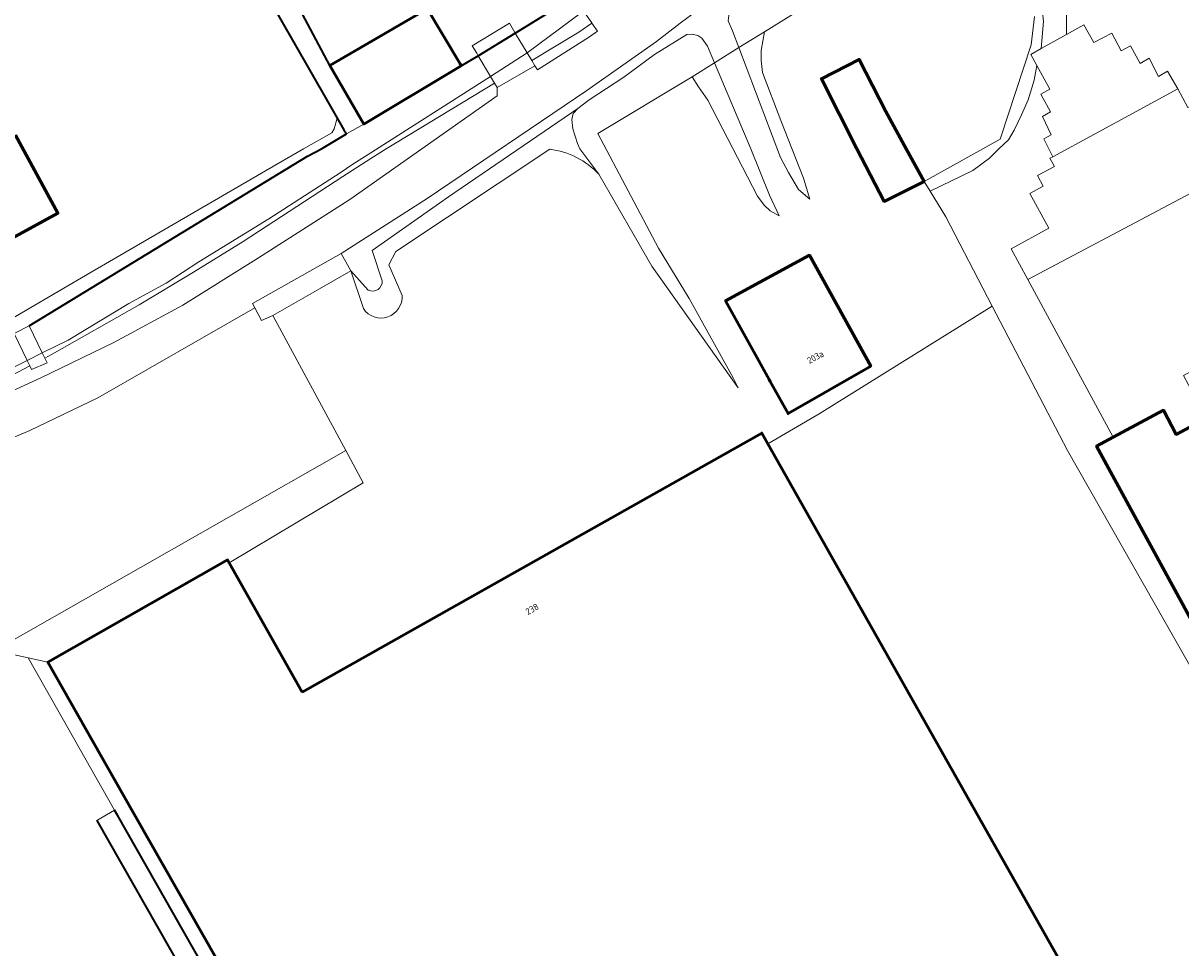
# Model space of a CAD drawing. Header units: metres. Extents: x 113441 to 115918, y 474822 to 477887.
# Tile 68 of 145: x 113939 to 114053, y 476921 to 477012. Entities that reach past the tile are written whole.
import ezdxf
from ezdxf.enums import TextEntityAlignment as Align

# ---------------------------------------------------------------- set-up
doc = ezdxf.new("R2010")
doc.units = ezdxf.units.M
for name, color, linetype, lineweight in [('B-WE-GK-BESCHOEIING-G', 252, 'GK-BESCHOEIING', 35), ('B-WE-GR-GRAS-GV', 252, 'Continuous', 13), ('B-WE-GR-GROENVOORZIENING-GV', 252, 'Continuous', 18), ('B-WE-KW-KUNSTWERK_DEK-GV', 252, 'Continuous', 18), ('B-WE-KW-KUNSTWERK_LANDHOOFD-GV', 252, 'Continuous', 18), ('B-WE-OG-BEBOUWING-GV', 7, 'Continuous', 50), ('B-WE-OG-BEBOUWING-T18', 7, 'Continuous', 50), ('B-WE-OG-BEBOUWING_SCHUUR-GV', 7, 'Continuous', 50), ('B-WE-OG-TERREIN_ERF-GV', 252, 'Continuous', 18), ('B-WE-OG-WATER-GV', 252, 'Continuous', 18), ('B-WE-OG-WATER_SLOOT-GV', 252, 'Continuous', 18), ('B-WE-VH-VERHARDING_GESLOTEN-GV', 252, 'Continuous', 18), ('B-WE-VH-VERHARDING_OPEN-GV', 252, 'Continuous', 18)]:
    doc.layers.add(name, color=color, linetype=linetype, lineweight=lineweight)
doc.styles.add('NLCS-ISO-ANNOTATIEF-T18', font='NLCS-ISO.ttf', dxfattribs={"height": 1.8})
doc.linetypes.add('GK-BESCHOEIING', pattern='A,30,-5,[1,NLCS.SHX,S=1,R=0,X=0,Y=0],-5', length=40)

msp = doc.modelspace()

# ---------------------------------------------------------------- linework, layer by layer
at = {"layer": 'B-WE-GK-BESCHOEIING-G', "ltscale": 0.5, "flags": 128}
for points in [[(113968.868, 477008.203), (113961.02, 477022.95), (113952.56, 477038.6), (113949.77, 477043.14)], [(113947.474, 477041.286), (113952.39, 477032.94), (113957.87, 477023.48), (113968.52, 477004.84), (113969.596, 477002.994)], [(113987.114, 477011.388), (113991.814, 477014.276)], [(113983.474, 477009.141), (113987.114, 477011.388)], [(113981.804, 477008.143), (113983.474, 477009.141)], [(113969.596, 477002.994), (113970.252, 477001.868)], [(113968.029, 477000), (113970.49, 477001.46)], [(113970.252, 477001.868), (113970.308, 477001.772)], [(113970.308, 477001.772), (113970.49, 477001.46)], [(113939.273, 476982.567), (113966.66, 476999.26), (113968.029, 477000)], [(113947.94, 476934.366), (113947.666, 476934.847)], [(113945.933, 476933.848), (113977.108, 476879.059)], [(114051.289, 476752.195), (114050.995, 476753.147), (114045.493, 476762.849), (114028.836, 476791.778), (113998.696, 476844.725), (113978.846, 476880.048), (113947.94, 476934.366)]]:
    msp.add_lwpolyline(points, dxfattribs=at)
at = {"layer": 'B-WE-GR-GRAS-GV'}
msp.add_lwpolyline([(113970.432, 476970.272), (113963.24, 476983.573), (113962.125, 476983.072), (113961.465, 476984.315), (113946.02, 476975.45), (113939.34, 476972.25), (113930.32, 476968.451), (113929.716, 476966.122), (113929.44, 476965.26), (113929.45, 476964.43), (113935.837, 476950.598)], close=True, dxfattribs=at)
at = {"layer": 'B-WE-GR-GROENVOORZIENING-GV'}
for points in [[(114062.46, 477049.97), (114038.71, 477035), (114038.29, 477033.12), (114038.2, 477031.15), (114038.42, 477028.37), (114039.27, 477025.25), (114040.2, 477021.05), (114040.86, 477017.46), (114041.21, 477015.78), (114041.4, 477013.86), (114041.4, 477011.255), (114043.097, 477012.201), (114044.086, 477010.463), (114045.835, 477011.367), (114046.779, 477009.651), (114047.685, 477010.13), (114048.641, 477008.373), (114049.526, 477008.911), (114050.449, 477007.102), (114051.339, 477007.628), (114052.332, 477005.889), (114053.335, 477004.044)], [(114033.19, 477029.878), (114031.842, 477030.416), (114031.466, 477030.423), (114031.061, 477030.43), (114012.258, 477018.534), (114007.24, 477015.291), (114003.36, 477012.37), (114001.03, 477010.55), (113994.16, 477005.72), (113978.437, 476995.11), (113969.966, 476989.668), (113970.926, 476987.965), (113972.649, 476986.071)], [(113974.018, 476987), (113973.036, 476989.98), (113980.558, 476995.275), (113993.26, 477003.95), (113994.39, 477004.81), (113997.79, 477007.05), (114000.82, 477009.28), (114004.01, 477011.24), (114004.53, 477011.29), (114005.09, 477011.14), (114005.5, 477010.88), (114006.03, 477010.1), (114006.724, 477008.458), (114009.133, 477009.953), (114008.51, 477011.6), (114008.07, 477012.59)], [(114038.24, 477013.03), (114037.91, 477010.22), (114034.84, 477000.93), (114027.37, 476996.78), (114027.962, 476995.811), (114032.15, 476997.86), (114033.79, 476999.07), (114034.728, 477000), (114035.67, 477000.87), (114036.24, 477001.82), (114036.97, 477003.33), (114037.61, 477004.8), (114038.19, 477006.74), (114038.48, 477008.18), (114037.873, 477009.289), (114038.887, 477009.855), (114039.12, 477012.52)], [(113993.24, 477000.51), (113992.77, 477001.94), (113992.7, 477002.88), (113992.82, 477003.47), (113993.26, 477003.95), (113980.558, 476995.275), (113973.036, 476989.98), (113974.018, 476987)], [(113975.971, 476985.553), (113974.659, 476988.577), (113975.366, 476989.862), (113990.515, 476999.951)], [(113995.355, 476997.481), (113993.483, 477000), (113993.24, 477000.51)], [(113972.649, 476986.071), (113970.926, 476987.965), (113972.161, 476984.258)]]:
    msp.add_lwpolyline(points, dxfattribs=at)
for points in [[(114035.46, 477026.61), (114034.73, 477027.92), (114034.33, 477028.46), (114034.04, 477028.72), (114033.76, 477028.86), (114033.51, 477029.09), (114033.16, 477029.23), (114032.53, 477028.99), (114027.94, 477026.66), (114014.03, 477017.91), (114008.9, 477014.54), (114008.52, 477014.12), (114008.2, 477013.64), (114008.07, 477012.59), (114008.51, 477011.6), (114009.133, 477009.953), (114011.651, 477011.516), (114026.16, 477020.52), (114034.71, 477025.71), (114035.349, 477023.415), (114035.59, 477024.61), (114035.66, 477025.72)], [(113994.41, 477011.01), (113995.216, 477011.568), (113994.67, 477012.356), (113993.363, 477011.467), (113988.737, 477008.67), (113989.037, 477008.167), (113989.3, 477007.754)], [(114004.52, 477007.09), (114006.724, 477008.458), (114006.03, 477010.1), (114005.5, 477010.88), (114005.09, 477011.14), (114004.53, 477011.29), (114004.01, 477011.24), (114000.82, 477009.28), (113997.79, 477007.05), (113994.39, 477004.81), (113993.26, 477003.95), (113992.82, 477003.47), (113992.7, 477002.88), (113992.77, 477001.94), (113993.24, 477000.51), (113993.483, 477000), (113995.355, 476997.481), (114000.561, 476988.425), (114009.06, 476976.46), (114008.58, 476977.42), (114004.23, 476985.26), (114001.21, 476990.19), (113995.259, 477001.492)], [(114011.651, 477011.516), (114009.133, 477009.953), (114013.23, 476999.13), (114014.01, 476997.66), (114015.01, 476995.99), (114016.13, 476995.03), (114015.48, 476997.09), (114013.25, 477002.76), (114011.47, 477007.5), (114011.32, 477008.69), (114011.33, 477009.67)], [(114006.724, 477008.458), (114004.52, 477007.09), (114005.14, 477006.1), (114006.06, 477004.79), (114010.98, 476995.31), (114011.61, 476994.45), (114012.22, 476993.89), (114013.1, 476993.38), (114012.15, 476995.43), (114010.302, 477000)], [(113985.35, 477005.21), (113985.327, 477006.021), (113985.07, 477006.454), (113974.393, 477000), (113972.883, 476999.027), (113970.129, 476997.253), (113960.326, 476990.849), (113955.437, 476987.834), (113950.074, 476984.63), (113941.527, 476979.771), (113940.79, 476979.383), (113941.02, 476978.901), (113939.503, 476978.241), (113939.325, 476978.611), (113931.973, 476974.737), (113929.536, 476973.53), (113927.412, 476972.761), (113926.937, 476971.378), (113933.798, 476974.4), (113940.407, 476977.423), (113947.6, 476980.902), (113954.385, 476984.601), (113961.829, 476989.264), (113970.826, 476994.987)]]:
    msp.add_lwpolyline(points, close=True, dxfattribs=at)
for points in [[(113990.515, 476999.951, -0.1760225), (113995.355, 476997.481)], [(113972.649, 476986.071, 0.5775489), (113974.018, 476987)], [(113974.018, 476987, -0.5775489), (113972.649, 476986.071)], [(113972.161, 476984.258, 0.773185), (113975.971, 476985.553)]]:
    msp.add_lwpolyline(points, format="xyb", dxfattribs=at)
at = {"layer": 'B-WE-KW-KUNSTWERK_DEK-GV'}
for points in [[(113988.278, 477009.439), (113987.114, 477011.388), (113983.474, 477009.141), (113984.69, 477007.094)], [(113939.273, 476982.567), (113937.786, 476981.802), (113939.064, 476979.153), (113940.55, 476979.886)]]:
    msp.add_lwpolyline(points, close=True, dxfattribs=at)
at = {"layer": 'B-WE-KW-KUNSTWERK_LANDHOOFD-GV'}
for points in [[(113987.114, 477011.388), (113986.939, 477011.682), (113986.536, 477012.355), (113982.878, 477010.145), (113983.324, 477009.394), (113983.474, 477009.141)], [(113988.737, 477008.67), (113988.278, 477009.439), (113984.69, 477007.094), (113985.07, 477006.454), (113985.327, 477006.021), (113989.037, 477008.167)], [(113940.79, 476979.383), (113940.55, 476979.886), (113939.064, 476979.153), (113939.325, 476978.611), (113939.503, 476978.241), (113941.02, 476978.901)]]:
    msp.add_lwpolyline(points, close=True, dxfattribs=at)
at = {"layer": 'B-WE-OG-BEBOUWING-GV'}
for points in [[(113981.804, 477008.143), (113981.679, 477008.352), (113978.368, 477013.895), (113978.196, 477013.602), (113968.868, 477008.203), (113972.218, 477002.416)], [(114020.75, 477000), (114023.45, 476994.81), (114027.37, 476996.78), (114025.603, 477000), (114023.59, 477003.67), (114020.975, 477008.791), (114017.255, 477006.891)], [(114010.289, 476980.577), (114012.107, 476977.284), (114012.22, 476977.08), (114013.97, 476973.92), (114022.11, 476978.59), (114016.07, 476989.5), (114007.83, 476985.03)], [(114093.27, 476955.99), (114076.14, 476987.79), (114069.723, 476984.343), (114071, 476981.965), (114068.03, 476980.369), (114066.753, 476982.748), (114053.89, 476975.839), (114055.168, 476973.461), (114052.199, 476971.866), (114050.922, 476974.245), (114045.972, 476971.586), (114044.34, 476970.71), (114061.56, 476939.1), (114061.97, 476939.32), (114063.57, 476940.17), (114075.589, 476946.572)], [(113966.12, 476946.49), (113958.959, 476959.21), (113958.79, 476959.51), (113941.1, 476949.45), (113948.52, 476936.38), (113980.15, 476880.79), (114042.93, 476916.16), (114011.984, 476970.922), (114011.38, 476971.99)]]:
    msp.add_lwpolyline(points, close=True, dxfattribs=at)
at = {"layer": 'B-WE-OG-BEBOUWING_SCHUUR-GV'}
msp.add_lwpolyline([(113937.902, 477001.318), (113932.372, 476998.301), (113936.559, 476990.625), (113942.09, 476993.642)], close=True, dxfattribs=at)
at = {"layer": 'B-WE-OG-TERREIN_ERF-GV'}
for points in [[(113929.071, 476978.314), (113945.358, 476987.853), (113963.546, 476998.418), (113966.269, 477000), (113969.067, 477001.564), (113969.291, 477001.957), (113969.596, 477002.994), (113968.52, 477004.84), (113957.87, 477023.48), (113952.39, 477032.94), (113947.474, 477041.286), (113947.23, 477041.7), (113945.537, 477040.568), (113945.682, 477040.342), (113945.76, 477040.22), (113943.28, 477038.6), (113943.06, 477038.961), (113943.042, 477038.991), (113939.97, 477037.22), (113922.57, 477027.92)], [(113961.02, 477022.95), (113968.868, 477008.203), (113978.196, 477013.602)], [(114026.16, 477020.52), (114011.651, 477011.516), (114011.33, 477009.67), (114011.32, 477008.69), (114011.47, 477007.5), (114013.25, 477002.76), (114015.48, 476997.09), (114016.13, 476995.03), (114015.01, 476995.99), (114014.01, 476997.66), (114013.23, 476999.13), (114009.133, 477009.953), (114006.724, 477008.458), (114010.302, 477000), (114012.15, 476995.43), (114013.1, 476993.38), (114012.22, 476993.89), (114011.61, 476994.45), (114010.98, 476995.31), (114006.06, 477004.79), (114005.14, 477006.1), (114004.52, 477007.09), (113995.259, 477001.492), (114001.21, 476990.19), (114004.23, 476985.26), (114008.58, 476977.42), (114009.06, 476976.46), (114000.561, 476988.425), (113995.355, 476997.481)], [(113978.368, 477013.895), (113981.679, 477008.352), (113981.804, 477008.143), (113983.474, 477009.141), (113983.324, 477009.394), (113982.878, 477010.145), (113986.536, 477012.355), (113986.939, 477011.682), (113987.114, 477011.388), (113991.814, 477014.276)], [(114027.962, 476995.811), (114027.37, 476996.78), (114034.84, 477000.93), (114037.91, 477010.22), (114038.24, 477013.03)], [(114061.56, 476939.1), (114044.34, 476970.71), (114045.972, 476971.586), (114037.589, 476987.115), (114035.951, 476990.15), (114039.641, 476992.157), (114037.777, 476995.583), (114039.095, 476996.3), (114038.522, 476997.354), (114040.191, 476998.262), (114039.761, 476999.052), (114040.027, 476999.197), (114039.143, 477000.975), (114039.881, 477001.374), (114039.008, 477003.155), (114039.814, 477003.623), (114038.868, 477005.372), (114039.751, 477005.858), (114038.48, 477008.18), (114038.19, 477006.74), (114037.61, 477004.8), (114036.97, 477003.33), (114036.24, 477001.82), (114035.67, 477000.87), (114034.728, 477000), (114033.79, 476999.07), (114032.15, 476997.86), (114027.962, 476995.811), (114029.51, 476993.28), (114034.079, 476984.49), (114041.47, 476970.27), (114066.01, 476927.18)], [(113990.515, 476999.951), (113975.366, 476989.862), (113974.659, 476988.577), (113975.971, 476985.553)], [(113972.161, 476984.258), (113970.926, 476987.965), (113967.826, 476986.193), (113963.24, 476983.573), (113970.432, 476970.272), (113972.143, 476967.109), (113958.959, 476959.21), (113966.12, 476946.49), (114011.38, 476971.99), (114011.984, 476970.922), (114017.04, 476973.88), (114034.079, 476984.49), (114029.51, 476993.28), (114027.962, 476995.811)], [(114032.042, 476782.17), (114027.098, 476790.789), (114002.334, 476834.293), (113996.958, 476843.736), (113977.108, 476879.059), (113945.933, 476933.848), (113947.666, 476934.847), (113939.159, 476949.873), (113935.837, 476950.598)]]:
    msp.add_lwpolyline(points, dxfattribs=at)
for points in [[(114027.37, 476996.78), (114023.45, 476994.81), (114020.75, 477000), (114017.255, 477006.891), (114020.975, 477008.791), (114023.59, 477003.67), (114025.603, 477000)], [(114010.289, 476980.577), (114007.83, 476985.03), (114016.07, 476989.5), (114022.11, 476978.59), (114013.97, 476973.92), (114012.22, 476977.08), (114012.107, 476977.284)], [(114041.47, 476970.27), (114034.079, 476984.49), (114017.04, 476973.88), (114011.984, 476970.922), (114042.93, 476916.16), (114049.87, 476904.17), (114061.439, 476883.731), (114061.77, 476883.92), (114061.868, 476883.748), (114083.98, 476895.82), (114066.01, 476927.18)], [(113972.143, 476967.109), (113970.432, 476970.272), (113935.837, 476950.598), (113939.159, 476949.873), (113941.1, 476949.45), (113958.79, 476959.51), (113958.959, 476959.21)], [(114030.906, 476792.221), (114030.482, 476792.876), (114030.114, 476792.667), (113981.39, 476878.16), (113980.15, 476880.79), (113948.52, 476936.38), (113941.1, 476949.45), (113939.159, 476949.873), (113947.666, 476934.847), (113947.94, 476934.366), (113978.846, 476880.048), (113998.696, 476844.725), (114028.836, 476791.778), (114045.493, 476762.849), (114050.995, 476753.147), (114051.289, 476752.195), (114052.2, 476749.238), (114051.246, 476748.691), (114051.367, 476748.472), (114053.438, 476749.621), (114052.655, 476752.032), (114038.538, 476776.715), (114038.863, 476778.193)]]:
    msp.add_lwpolyline(points, close=True, dxfattribs=at)
for points in [[(113995.355, 476997.481, 0.1760225), (113990.515, 476999.951)], [(113975.971, 476985.553, -0.773185), (113972.161, 476984.258)]]:
    msp.add_lwpolyline(points, format="xyb", dxfattribs=at)
at = {"layer": 'B-WE-OG-WATER-GV'}
for points in [[(113949.77, 477043.14), (113949.636, 477043.064), (113949.536, 477043.008), (113947.23, 477041.7), (113947.474, 477041.286), (113952.39, 477032.94), (113957.87, 477023.48), (113968.52, 477004.84), (113969.596, 477002.994), (113970.252, 477001.868), (113970.308, 477001.772), (113970.49, 477001.46), (113972.218, 477002.416), (113968.868, 477008.203), (113961.02, 477022.95), (113952.56, 477038.6)], [(113947.94, 476934.366), (113947.666, 476934.847), (113945.933, 476933.848), (113977.108, 476879.059), (113996.958, 476843.736), (114002.334, 476834.293), (114027.098, 476790.789), (114032.042, 476782.17), (114051.246, 476748.691), (114052.2, 476749.238), (114051.289, 476752.195), (114050.995, 476753.147), (114045.493, 476762.849), (114028.836, 476791.778), (113998.696, 476844.725), (113978.846, 476880.048)]]:
    msp.add_lwpolyline(points, close=True, dxfattribs=at)
for points in [[(113991.814, 477014.276), (113987.114, 477011.388), (113983.474, 477009.141), (113981.804, 477008.143), (113972.218, 477002.416), (113970.49, 477001.46), (113968.029, 477000), (113966.66, 476999.26), (113939.273, 476982.567), (113937.786, 476981.802)], [(113933.71, 476976.51), (113939.064, 476979.153), (113940.55, 476979.886), (113943.11, 476981.15), (113949.06, 476984.77), (113952.74, 476986.76), (113955.96, 476988.87), (113962.86, 476993.09), (113969.88, 476997.61), (113971.13, 476998.47), (113972.649, 476999.436), (113984.69, 477007.094), (113988.278, 477009.439), (113993.644, 477013.415)]]:
    msp.add_lwpolyline(points, dxfattribs=at)
at = {"layer": 'B-WE-OG-WATER_SLOOT-GV'}
for points in [[(113994.67, 477012.356), (113994.638, 477012.402), (113994.11, 477013.196), (113993.972, 477013.261), (113993.644, 477013.415), (113988.278, 477009.439), (113988.737, 477008.67), (113993.363, 477011.467)], [(113972.883, 476999.027), (113974.393, 477000), (113985.07, 477006.454), (113984.69, 477007.094), (113972.649, 476999.436), (113971.13, 476998.47), (113969.88, 476997.61), (113962.86, 476993.09), (113955.96, 476988.87), (113952.74, 476986.76), (113949.06, 476984.77), (113943.11, 476981.15), (113940.55, 476979.886), (113940.79, 476979.383), (113941.527, 476979.771), (113950.074, 476984.63), (113955.437, 476987.834), (113960.326, 476990.849), (113970.129, 476997.253)], [(113939.325, 476978.611), (113939.064, 476979.153), (113933.71, 476976.51), (113927.347, 476974.034), (113926.82, 476973.828), (113927.412, 476972.761), (113929.536, 476973.53), (113931.973, 476974.737)]]:
    msp.add_lwpolyline(points, close=True, dxfattribs=at)
msp.add_lwpolyline([(113937.786, 476981.802), (113939.273, 476982.567), (113966.66, 476999.26), (113968.029, 477000), (113970.49, 477001.46), (113970.308, 477001.772), (113970.252, 477001.868), (113969.596, 477002.994), (113969.291, 477001.957), (113969.067, 477001.564), (113966.269, 477000), (113963.546, 476998.418), (113945.358, 476987.853), (113929.071, 476978.314)], dxfattribs=at)
at = {"layer": 'B-WE-VH-VERHARDING_GESLOTEN-GV'}
for points in [[(114038.71, 477035), (114031.943, 477030.729), (114031.466, 477030.423), (114031.842, 477030.416), (114033.19, 477029.878), (114034.54, 477029.27), (114035.17, 477028.34), (114035.81, 477027.05), (114037.14, 477022.84), (114038.06, 477019.54), (114038.6, 477017.23), (114038.94, 477014.39), (114039.12, 477012.52), (114038.887, 477009.855), (114041.4, 477011.255), (114041.4, 477013.86), (114041.21, 477015.78), (114040.86, 477017.46), (114040.2, 477021.05), (114039.27, 477025.25), (114038.42, 477028.37), (114038.2, 477031.15), (114038.29, 477033.12)], [(114051.339, 477007.628), (114050.449, 477007.102), (114049.526, 477008.911), (114048.641, 477008.373), (114047.685, 477010.13), (114046.779, 477009.651), (114045.835, 477011.367), (114044.086, 477010.463), (114043.097, 477012.201), (114041.4, 477011.255), (114038.887, 477009.855), (114037.873, 477009.289), (114038.48, 477008.18), (114039.751, 477005.858), (114038.868, 477005.372), (114039.814, 477003.623), (114039.008, 477003.155), (114039.881, 477001.374), (114039.143, 477000.975), (114040.027, 476999.197), (114052.332, 477005.889)], [(114063.173, 477000.671), (114061.715, 477003.138), (114058.176, 477001.213), (114055.883, 477005.43), (114053.335, 477004.044), (114052.332, 477005.889), (114040.027, 476999.197), (114039.761, 476999.052), (114040.191, 476998.262), (114038.522, 476997.354), (114039.095, 476996.3), (114037.777, 476995.583), (114039.641, 476992.157), (114035.951, 476990.15), (114037.589, 476987.115)], [(113970.926, 476987.965), (113969.966, 476989.668), (113961.23, 476984.759), (113961.465, 476984.315), (113962.125, 476983.072), (113963.24, 476983.573), (113967.826, 476986.193)]]:
    msp.add_lwpolyline(points, close=True, dxfattribs=at)
for points in [[(113930.32, 476968.451), (113939.34, 476972.25), (113946.02, 476975.45), (113961.465, 476984.315), (113961.23, 476984.759), (113969.966, 476989.668), (113978.437, 476995.11), (113994.16, 477005.72), (114001.03, 477010.55), (114003.36, 477012.37)], [(113994.638, 477012.402), (113994.67, 477012.356), (113995.216, 477011.568), (113994.41, 477011.01), (113989.3, 477007.754), (113989.037, 477008.167), (113985.327, 477006.021), (113985.35, 477005.21), (113970.826, 476994.987), (113961.829, 476989.264), (113954.385, 476984.601), (113947.6, 476980.902), (113940.407, 476977.423), (113933.798, 476974.4)]]:
    msp.add_lwpolyline(points, dxfattribs=at)
at = {"layer": 'B-WE-VH-VERHARDING_OPEN-GV'}
msp.add_lwpolyline([(114077.427, 476991.957), (114079.342, 476991.633), (114076.598, 476996.459), (114072.76, 476994.42), (114070.778, 476997.858), (114068.57, 476996.55), (114066.3, 476995.38), (114063.173, 477000.671), (114037.589, 476987.115), (114045.972, 476971.586), (114050.922, 476974.245), (114052.199, 476971.866), (114055.168, 476973.461), (114053.89, 476975.839), (114052.916, 476977.654), (114065.778, 476984.563), (114066.753, 476982.748), (114068.03, 476980.369), (114071, 476981.965), (114069.723, 476984.343), (114076.14, 476987.79), (114074.76, 476990.49)], close=True, dxfattribs=at)

# ---------------------------------------------------------------- texts
at = {"layer": 'B-WE-OG-BEBOUWING-T18', "style": 'NLCS-ISO-ANNOTATIEF-T18'}
for s, rotation, p in [('203a', 28.2, (114016.665, 476979.474)), ('238', 29.4, (113988.776, 476954.664))]:
    msp.add_text(s, height=0.64, rotation=rotation, dxfattribs=at).set_placement(p, align=Align.MIDDLE)

doc.saveas('drawing.dxf')
